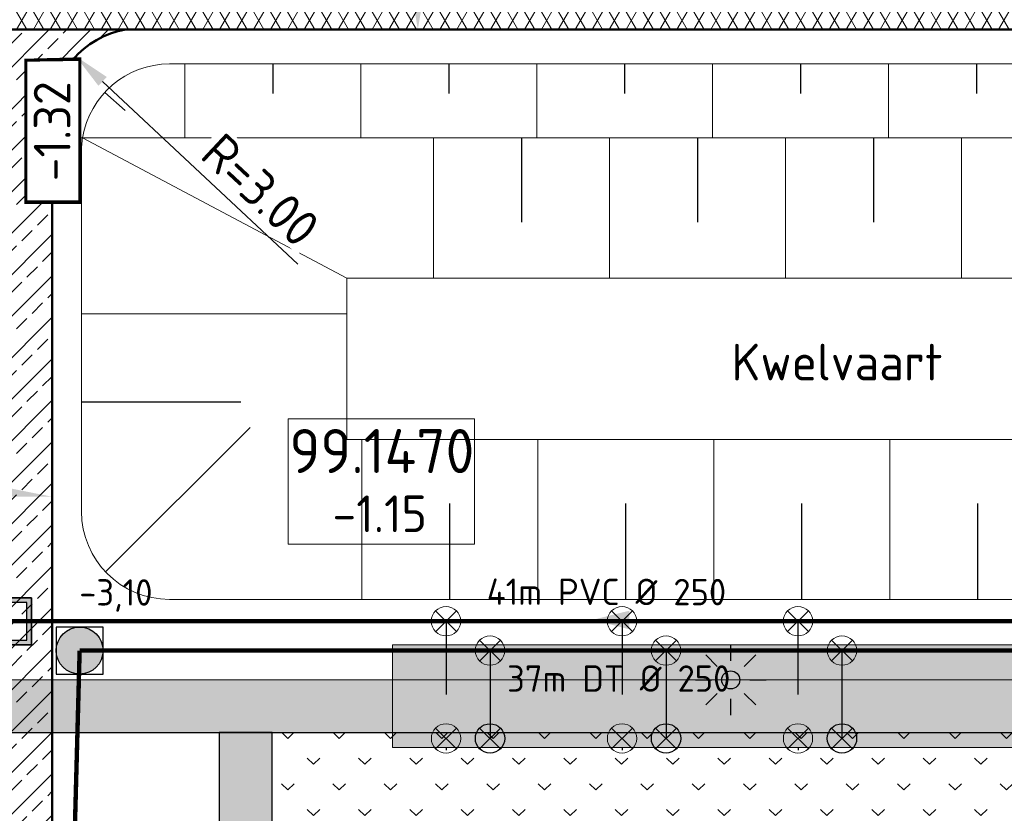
# Model space of a CAD drawing. Header units: metres. Extents: x 240159 to 241664, y 578380 to 583939.
# Tile 12 of 71: x 240247 to 240280, y 583861 to 583888. Entities that reach past the tile are written whole.
import ezdxf
from ezdxf.enums import TextEntityAlignment as Align

# ---------------------------------------------------------------- set-up
doc = ezdxf.new("R2010")
doc.units = ezdxf.units.M
doc.set_wipeout_variables(frame=1)
doc.linetypes.add('RI-HWA_HUISAANSLUITING', pattern=[4.8, 3, -1.8])
doc.linetypes.add('RI-VWA_HUISAANSLUITING', pattern=[6.1, 2.5, -1.8, 0, -1.8])
for name, color, linetype, lineweight in [('N-AL-HOOGTELABEL-S', 7, 'Continuous', 13), ('N-GV-GR-BOLLEN-A', 92, 'Continuous', 9), ('N-WE-GW-GROND_ONTGRAVEN-A', 7, 'Continuous', 18), ('N-WE-GW-WATERGANG_SLOOT_BODEM-G', 160, 'Continuous', 20), ('N-WE-IE-MEUBILAIR_WEGMEUBILAIR_LICHTMAST_MET_PASTEGEL-S', 7, 'Continuous', 25), ('N-WE-KL-TRACE_WENSTRACE-A', 7, 'Continuous', 25), ('N-WE-RI-BOB-T', 7, 'Continuous', 13), ('N-WE-RI-MATERIAAL_DIAMETER_LENGTE-T', 7, 'Continuous', 13), ('N-WE-RI-STROOMRICHTING-S', 7, 'Continuous', 13), ('N-WE-VH-KANTVERHARDING-GD', 4, 'Continuous', 50), ('N-WE-VH-VERHARDING_ASFALT_DEKLAAG-A', 252, 'Continuous', 18), ('N-WE-VH-VERKANTING-S', 7, 'Continuous', 25), ('X-XX-AL-REFERENTIE-M', 7, 'Continuous', 18), ('X-XX-AL-VERWIJZING-T25', 7, 'Continuous', 25), ('X-XX-GW-TALUDARCERING_KORT-G', 7, 'Continuous', 25), ('X-XX-GW-TALUDARCERING_LANG-G', 1, 'Continuous', 18)]:
    doc.layers.add(name, color=color, linetype=linetype, lineweight=lineweight)
for name, color, linetype, lineweight, true_color in [('N-WE-GW-GROND_ZAND_CUNETZAND-V', 7, 'Continuous', 18, 0xcead63), ('N-WE-RI-HWA_HUISAANSLUITING_PVC_125-G', 150, 'RI-HWA_HUISAANSLUITING', 25, 0x007fff), ('N-WE-RI-HWA_HULPSTUK-ONTSTOPPINGSSTUK-S', 150, 'Continuous', 25, 0x007fff), ('N-WE-RI-HWA_HULPSTUK_INLAAT-S', 150, 'Continuous', 13, 0x007fff), ('N-WE-RI-HWA_LEIDINGINFO-S', 150, 'Continuous', 13, 0x007fff), ('N-WE-RI-HWA_PUTNUMMER-S', 150, 'Continuous', 13, 0x007fff), ('N-WE-RI-HWA_RIOOLPUT-S', 150, 'Continuous', 13, 0x007fff), ('N-WE-RI-HWA_TRANSPORTLEIDING_BETON_500-G', 150, 'Continuous', 20, 0x007fff), ('N-WE-RI-VWA_HUISAANSLUITING_PVC_125-G', 20, 'RI-VWA_HUISAANSLUITING', 25, 0xff3f00), ('N-WE-RI-VWA_HULPSTUK_INLAAT-S', 20, 'Continuous', 13, 0xff3f00), ('N-WE-RI-VWA_HULPSTUK_ONTSTOPPINGSSTUK-S', 20, 'Continuous', 13, 0xff3f00), ('N-WE-RI-VWA_LEIDINGINFO-S', 20, 'Continuous', 13, 0xff3f00), ('N-WE-RI-VWA_RIOOLPUT-S', 20, 'Continuous', 13, 0xff3f00), ('N-WE-RI-VWA_TRANSPORTLEIDING_BETON_500-G', 20, 'Continuous', 20, 0xff3f00), ('N-WE-VH-VERHARDING_ASFALT_WEGCONSTRUCTIE_FIETSPAD-A', 1, 'Continuous', 18, 0xff0000)]:
    doc.layers.add(name, color=color, linetype=linetype, lineweight=lineweight, true_color=true_color)
doc.styles.add('NLCS-ISO', font='NLCS-ISO.ttf')
doc.styles.add('NLCS-ISO-ANNOTATIEF-T25', font='NLCS-ISO.ttf', dxfattribs={"height": 2.5})
doc.styles.add('NLCS-ISO-M1000-T25', font='NLCS-ISO.ttf', dxfattribs={"height": 2.5})
doc.dimstyles.new('NLCS-ANNOTATIEF-T25-PIJL_L2_H1', dxfattribs={"dimtxt": 2.5, "dimasz": 2.5, "dimexe": 2, "dimexo": 2, "dimgap": 0.7, "dimtad": 1, "dimzin": 0, "dimdsep": 46, "dimtxsty": 'NLCS-ISO-ANNOTATIEF-T25', "dimcen": 0, "dimdle": 2, "dimclrd": 256, "dimclre": 256, "dimclrt": 256, "dimadec": 1, "dimazin": 0, "dimtfac": 1, "dimtdec": 3, "dimtofl": 0, "dimtmove": 0, "dimatfit": 3, "dimfxl": 2, "dimfxlon": 1, "dimtfillclr": 256, "dimtolj": 1, "dimtzin": 0, "dimlwd": -1, "dimlwe": -1, "dimarcsym": 0})
pattern_1 = [(45, (0, 0), (-0.5303300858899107, 0.5303300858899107), [0.5]), (135, (0, 0), (-0.5303300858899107, -0.5303300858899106), [0.5])]
pattern_2 = [(45, (0, 0), (-0.8749916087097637, 0.8749916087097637), [0.3, -0.937425]), (135, (0, 0), (-0.8749916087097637, -0.8749916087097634), [0.3, -0.937425])]

# ---------------------------------------------------------------- blocks, each defined once
blk = doc.blocks.new('*U50')
at = {"lineweight": -3}
h = blk.add_hatch(color=256, dxfattribs=at)
h.dxf.hatch_style = 1
h.paths.add_polyline_path([(-2.000083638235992, 1.999916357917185), (-1.999916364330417, -1.999916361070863), (1.999916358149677, -1.999916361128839), (1.99991635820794, 2.000083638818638)])
h.paths.add_polyline_path([(1.599933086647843, 1.60006691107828), (1.600066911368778, -1.599933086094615), (-1.599933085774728, -1.600066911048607), (-1.600066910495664, 1.599933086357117)], flags=16)
at = {"lineweight": -3, "flags": 128}
for points in [[(-2.000083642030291, 2.000083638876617), (1.99991635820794, 2.000083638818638), (1.999916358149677, -1.999916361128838), (-2.000083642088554, -1.99991636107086)], [(2.000083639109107, -1.999916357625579), (1.99991635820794, 2.000083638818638), (-2.000083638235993, 1.999916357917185), (-1.999916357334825, -2.00008363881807)], [(1.600066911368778, -1.599933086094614), (1.599933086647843, 1.60006691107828), (-1.600066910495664, 1.599933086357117), (-1.599933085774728, -1.600066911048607)]]:
    blk.add_lwpolyline(points, close=True, dxfattribs=at)
blk = doc.blocks.new('N-SRI-PUT_HWA-SO')
h = blk.add_hatch(color=256)
h.dxf.hatch_style = 1
h.paths.add_polyline_path([(-1.999999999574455, 0, 1), (1.999999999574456, 0, 1)])
at = {"lineweight": -3, "flags": 128}
blk.add_lwpolyline([(-1.999999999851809, -2.00000000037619), (2.000000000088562, -2.000000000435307), (2.000000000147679, 1.99999999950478), (-2.00000000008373, 1.999999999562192)], close=True, dxfattribs=at)
at = {"lineweight": -3}
blk.add_circle((0, 0), 1.999999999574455, dxfattribs=at)
blk = doc.blocks.new('*U63')
at = {"color": 0}
blk.add_line((-1.259997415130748, 0.002551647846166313), (1.259997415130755, -0.002551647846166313), dxfattribs=at)
at = {"layer": 'N-WE-RI-STROOMRICHTING-S', "color": 0}
blk.add_solid([(-1.259997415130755, 0.002551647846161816), (1.258721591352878, -0.6325503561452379), (1.26127323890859, 0.6274470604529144)], dxfattribs=at)
at = {"layer": 'N-WE-RI-BOB-T', "color": 0, "style": 'NLCS-ISO'}
for tag, p in [('BOB_LINKS', (-33.5925223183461, 1.695895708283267)), ('BOB_RECHTS', (33.33782406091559, 1.560353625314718))]:
    blk.add_attdef(tag, text='', height=1.799999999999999, rotation=359.8839692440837, dxfattribs=at).set_placement(p, align=Align.MIDDLE_CENTER)
at = {"layer": 'N-WE-RI-MATERIAAL_DIAMETER_LENGTE-T', "color": 0, "style": 'NLCS-ISO'}
blk.add_attdef('RIOOLINFO_001', (-11.78792624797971, 1.035951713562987), '', height=1.799999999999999, rotation=359.8839692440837, dxfattribs=at)
blk = doc.blocks.new('SRI-HULP_INLAAT')
at = {"flags": 128}
for points in [[(-0.7081526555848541, 0.7060593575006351), (0.7081526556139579, -0.7060593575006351)], [(0.7060593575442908, 0.7081526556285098), (-0.706059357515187, -0.7081526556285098)]]:
    blk.add_lwpolyline(points, dxfattribs=at)
blk.add_circle((-1.455191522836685e-11, 0), 1)
blk = doc.blocks.new('SRI-HULP_ONTSTOP')
h = blk.add_hatch(color=256)
h.dxf.hatch_style = 1
h.paths.add_polyline_path([(-0.7071067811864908, 0.7071067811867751, 0.1989123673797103), (-1.000000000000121, 0, 0.1989123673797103), (-0.7071067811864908, -0.7071067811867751), (0, -1.387778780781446e-17)])
h = blk.add_hatch(color=256)
h.dxf.hatch_style = 1
h.paths.add_polyline_path([(1.000000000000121, 0, 0.1989123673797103), (0.7071067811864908, 0.7071067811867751), (0, -1.387778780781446e-17), (0.7071067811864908, -0.7071067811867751, 0.1989123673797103)])
for p, q in [((-0.7071067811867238, 0.707106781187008), (0.7071067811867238, -0.707106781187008)), ((-0.7071067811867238, -0.707106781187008), (0.7071067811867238, 0.707106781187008))]:
    blk.add_line(p, q)
blk.add_circle((0, 0), 1.000000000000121)
blk = doc.blocks.new('SRI-PUTNUMMER-SO')
blk.add_wipeout([(-18.26290233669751, 4.251051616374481), (-5.557298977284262, 4.251051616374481), (-5.557298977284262, -4.288829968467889), (-18.26290233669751, -4.288829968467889)])
blk.add_lwpolyline([(-18.26290233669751, 4.251051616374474), (-5.557298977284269, 4.251051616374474), (-5.557298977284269, -4.28882996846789), (-18.26290233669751, -4.28882996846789)], close=True)
at = {"ltscale": 0.1, "style": 'NLCS-ISO'}
blk.add_attdef('PUTNR', text='', height=3.5, dxfattribs=at).set_placement((-11.88078932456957, 2.058605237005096), align=Align.MIDDLE_CENTER)
blk.add_attdef('PUTHGT_001', (-15.75578932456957, -3.469912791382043), '', height=2.5, dxfattribs=at)
blk = doc.blocks.new('N-SIE-WEG_LICHTMAST_SPOT-SO')
h = blk.add_hatch(color=256)
edge = h.paths.add_edge_path()
edge.add_arc((0, 0), 0.7698654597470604, 0, 360)
for p, q in [((-8.731149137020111e-10, 1.624763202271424), (-2.91038304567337e-10, 3.000000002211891)), ((-2.121320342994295, 2.121320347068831), (-1.148881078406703, 1.148881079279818)), ((1.148881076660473, 1.148881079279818), (2.121320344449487, 2.121320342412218)), ((-3.000000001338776, 4.656612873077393e-09), (-1.624763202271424, 2.328306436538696e-09)), ((1.624763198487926, -1.746229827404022e-09), (2.99999999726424, -1.164153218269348e-09)), ((-2.121320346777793, -2.121320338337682), (-1.148881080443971, -1.148881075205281)), ((-3.783497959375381e-09, -2.999999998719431), (-2.91038304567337e-09, -1.624763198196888)), ((1.148881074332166, -1.148881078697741), (2.12132034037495, -2.121320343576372))]:
    blk.add_line(p, q)
blk.add_circle((0, 0), 0.7698654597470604)
at = {"style": 'NLCS-ISO'}
blk.add_attdef('TYPE', text='', height=1.8, dxfattribs=at).set_placement((-2.91038304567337e-10, 3.000000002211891), align=Align.BOTTOM_CENTER)
blk = doc.blocks.new('N_lichtmast')
blk.add_blockref('N-SIE-WEG_LICHTMAST_SPOT-SO', (0, 0))
blk = doc.blocks.new('*U186')
at = {"layer": 'N-WE-RI-BOB-T', "color": 0, "style": 'NLCS-ISO'}
for tag, p in [('BOB_LINKS', (-34.52593585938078, -1.629676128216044)), ('BOB_RECHTS', (73.71296019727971, -1.623993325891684))]:
    blk.add_attdef(tag, text='', height=1.799999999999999, rotation=0.003008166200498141, dxfattribs=at).set_placement(p, align=Align.MIDDLE_CENTER)
at = {"layer": 'N-WE-RI-MATERIAAL_DIAMETER_LENGTE-T', "color": 0, "style": 'NLCS-ISO'}
blk.add_attdef('RIOOLINFO_001', (-11.78985241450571, -2.811333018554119), '', height=1.799999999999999, rotation=0.003008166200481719, dxfattribs=at)
blk = doc.blocks.new('*D216')
at = {"layer": 'Defpoints', "color": 0, "transparency": 16777216}
for p in [(240253.4828784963, 583892.7721065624), (240260.5024280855, 583892.7721065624), (240253.4828784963, 583887.6921065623)]:
    blk.add_point(p, dxfattribs=at)
at = {"layer": 'X-XX-AL-REFERENTIE-M', "transparency": 16777216}
for p, q in [((240259.5024280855, 583892.7721065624), (240261.5024280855, 583892.7721065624)), ((240260.5024280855, 583888.9421065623), (240260.5024280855, 583891.5221065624)), ((240259.5024280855, 583887.6921065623), (240261.5024280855, 583887.6921065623))]:
    blk.add_line(p, q, dxfattribs=at)
for points in [[(240260.2940947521, 583891.5221065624), (240260.7107614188, 583891.5221065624), (240260.5024280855, 583892.7721065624)], [(240260.2940947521, 583888.9421065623), (240260.7107614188, 583888.9421065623), (240260.5024280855, 583887.6921065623)]]:
    blk.add_solid(points, dxfattribs=at)
at = {"layer": 'X-XX-AL-REFERENTIE-M', "transparency": 16777216, "insert": (240259.5274280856, 583890.2321065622), "char_height": 1.25, "attachment_point": 5, "rotation": 90, "style": 'NLCS-ISO-ANNOTATIEF-T25', "bg_fill": 3, "box_fill_scale": 1.1, "bg_fill_color": 256, "bg_fill_true_color": 13158600, "bg_fill_transparency": 0}
blk.add_mtext('\\A1;5.08', dxfattribs=at)
blk = doc.blocks.new('SAL-HOOGTELABEL_AANLEG-SO')
blk.add_wipeout([(-4.842599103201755, 1.7988380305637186), (4.851150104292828, 1.7988380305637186), (4.851150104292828, -1.8868584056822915), (-4.842599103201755, -1.8868584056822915)])
at = {"const_width": 0.2}
blk.add_lwpolyline([(-4.842599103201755, 1.798838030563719), (4.851150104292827, 1.798838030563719), (4.851150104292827, -1.886858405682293), (-4.842599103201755, -1.886858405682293)], close=True, dxfattribs=at)
at = {"style": 'NLCS-ISO'}
blk.add_attdef('HOOGTE', text='', height=2, dxfattribs=at).set_placement((0, 0), align=Align.MIDDLE_CENTER)
blk = doc.blocks.new('*U260')
blk.add_solid([(-1.239604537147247, 0.6000000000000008), (-1.239604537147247, 7.046800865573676e-16), (1.760395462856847, -6.275875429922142e-16)])
blk = doc.blocks.new('*D314')
at = {"layer": 'Defpoints', "color": 0, "transparency": 16777216}
for p in [(240248.8434650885, 583886.7819240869), (240251.0339554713, 583884.7321065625)]:
    blk.add_point(p, dxfattribs=at)
at = {"layer": 'X-XX-AL-REFERENTIE-M', "transparency": 16777216}
blk.add_line((240256.4158686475, 583879.6958187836), (240249.7561694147, 583885.9278334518), dxfattribs=at)
blk.add_solid([(240249.8985178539, 583886.0799508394), (240249.6138209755, 583885.775716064), (240248.8434650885, 583886.7819240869)], dxfattribs=at)
at = {"layer": 'X-XX-AL-REFERENTIE-M', "transparency": 16777216, "insert": (240255.1379991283, 583882.2269412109), "char_height": 1.25, "attachment_point": 5, "rotation": 316.90009930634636, "style": 'NLCS-ISO-ANNOTATIEF-T25', "bg_fill": 3, "box_fill_scale": 1.1, "bg_fill_color": 256, "bg_fill_true_color": 13158600, "bg_fill_transparency": 0}
blk.add_mtext('\\A1;R=3.00', dxfattribs=at)

msp = doc.modelspace()

# ---------------------------------------------------------------- hatches: boundary and pattern name
at = {"layer": 'N-GV-GR-BOLLEN-A'}
h = msp.add_hatch(dxfattribs=at)
h.set_pattern_fill('AGR-BOLLEN', color=256, scale=0.5, pattern_type=2)
h.set_pattern_definition(pattern_2)
edge = h.paths.add_edge_path()
edge.add_arc((240405.7085296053, 583895.812106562), 3.039999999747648, 190.7592107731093, 260.7533052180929)
edge.add_line((240405.2200452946, 583892.8116094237), (240416.6020386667, 583892.8116094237))
edge.add_line((240416.6020386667, 583892.8116094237), (240416.6020386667, 583895.2321065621))
edge.add_line((240416.6020386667, 583895.2321065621), (240421.1020386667, 583895.2321065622))
edge.add_line((240421.1020386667, 583895.2321065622), (240421.1020386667, 583892.8116094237))
edge.add_line((240421.1020386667, 583892.8116094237), (240426.6020386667, 583892.8116094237))
edge.add_line((240426.6020386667, 583892.8116094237), (240426.6020386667, 583895.2321065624))
edge.add_line((240426.6020386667, 583895.2321065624), (240431.1020386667, 583895.2321065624))
edge.add_line((240431.1020386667, 583895.2321065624), (240431.1020386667, 583892.8116094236))
edge.add_line((240431.1020386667, 583892.8116094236), (240435.6020386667, 583892.8116094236))
edge.add_line((240435.6020386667, 583892.8116094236), (240435.6020386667, 583895.2321065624))
edge.add_line((240435.6020386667, 583895.2321065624), (240440.1020386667, 583895.2321065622))
edge.add_line((240440.1020386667, 583895.2321065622), (240440.1020386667, 583892.8116094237))
edge.add_line((240440.1020386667, 583892.8116094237), (240446.6020386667, 583892.8116094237))
edge.add_line((240446.6020386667, 583892.8116094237), (240446.6020386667, 583895.2321065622))
edge.add_line((240446.6020386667, 583895.2321065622), (240451.1020386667, 583895.2321065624))
edge.add_line((240451.1020386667, 583895.2321065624), (240451.1020386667, 583892.8116094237))
edge.add_line((240451.1020386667, 583892.8116094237), (240455.6020386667, 583892.8116094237))
edge.add_line((240455.6020386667, 583892.8116094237), (240455.6020386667, 583895.2321065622))
edge.add_line((240455.6020386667, 583895.2321065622), (240460.1020386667, 583895.2321065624))
edge.add_line((240460.1020386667, 583895.2321065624), (240460.1020386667, 583892.8116094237))
edge.add_line((240460.1020386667, 583892.8116094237), (240466.6020386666, 583892.8116094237))
edge.add_line((240466.6020386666, 583892.8116094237), (240466.6020386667, 583895.2321065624))
edge.add_line((240466.6020386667, 583895.2321065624), (240471.1020386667, 583895.2321065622))
edge.add_line((240471.1020386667, 583895.2321065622), (240471.1020386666, 583892.8116094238))
edge.add_line((240471.1020386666, 583892.8116094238), (240475.6020386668, 583892.8116094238))
edge.add_line((240475.6020386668, 583892.8116094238), (240475.6020386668, 583895.2321065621))
edge.add_line((240475.6020386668, 583895.2321065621), (240480.1020386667, 583895.232106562))
edge.add_line((240480.1020386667, 583895.232106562), (240480.1020386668, 583892.8116094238))
edge.add_line((240480.1020386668, 583892.8116094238), (240487.477083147, 583892.8116094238))
edge.add_arc((240486.3520386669, 583900.7321065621), 7.99999999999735, 278.0843356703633, 360)
edge.add_line((240494.3520386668, 583900.7321065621), (240494.3520386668, 583929.7492993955))
edge.add_line((240494.3520386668, 583929.7492993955), (240239.0993022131, 583929.7492993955))
edge.add_line((240239.0993022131, 583929.7492993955), (240210.3029927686, 583892.8116094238))
edge.add_line((240210.3029927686, 583892.8116094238), (240203.5570060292, 583884.5695619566))
edge.add_line((240203.5570060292, 583884.5695619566), (240190.1160297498, 583869.2285623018))
edge.add_line((240190.1160297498, 583869.2285623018), (240196.7636499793, 583869.2285623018))
edge.add_line((240196.7636499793, 583869.2285623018), (240210.8126136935, 583884.2285623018))
edge.add_line((240210.8126136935, 583884.2285623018), (240242.0339554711, 583885.2285623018))
edge.add_line((240242.0339554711, 583885.2285623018), (240242.0339554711, 583892.8116094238))
edge.add_line((240242.0339554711, 583892.8116094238), (240244.6839554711, 583892.8116094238))
edge.add_line((240244.6839554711, 583892.8116094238), (240244.6839554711, 583895.2321065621))
edge.add_line((240244.6839554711, 583895.2321065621), (240250.3839554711, 583895.2321065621))
edge.add_line((240250.3839554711, 583895.2321065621), (240250.3839554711, 583892.8116094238))
edge.add_line((240250.3839554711, 583892.8116094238), (240300.033955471, 583892.8116094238))
edge.add_line((240300.033955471, 583892.8116094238), (240300.033955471, 583895.2321065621))
edge.add_line((240300.033955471, 583895.2321065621), (240304.2339554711, 583895.2321065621))
edge.add_line((240304.2339554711, 583895.2321065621), (240304.2339554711, 583892.8116094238))
edge.add_line((240304.2339554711, 583892.8116094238), (240308.8839554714, 583892.8116094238))
edge.add_line((240308.8839554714, 583892.8116094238), (240308.8839554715, 583895.2321065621))
edge.add_line((240308.8839554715, 583895.2321065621), (240313.3839554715, 583895.2321065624))
edge.add_line((240313.3839554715, 583895.2321065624), (240313.3839554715, 583892.811609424))
edge.add_line((240313.3839554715, 583892.811609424), (240319.883955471, 583892.8116094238))
edge.add_line((240319.883955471, 583892.8116094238), (240319.8839554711, 583895.2321065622))
edge.add_line((240319.8839554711, 583895.2321065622), (240324.383955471, 583895.2321065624))
edge.add_line((240324.383955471, 583895.2321065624), (240324.3839554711, 583892.8116094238))
edge.add_line((240324.3839554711, 583892.8116094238), (240339.883955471, 583892.8116094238))
edge.add_line((240339.883955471, 583892.8116094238), (240339.8839554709, 583895.2321065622))
edge.add_line((240339.8839554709, 583895.2321065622), (240344.383955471, 583895.2321065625))
edge.add_line((240344.383955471, 583895.2321065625), (240344.383955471, 583892.811609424))
edge.add_line((240344.383955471, 583892.811609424), (240348.883955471, 583892.8116094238))
edge.add_line((240348.883955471, 583892.8116094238), (240348.8839554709, 583895.2321065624))
edge.add_line((240348.8839554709, 583895.2321065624), (240353.3839554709, 583895.2321065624))
edge.add_line((240353.3839554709, 583895.2321065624), (240353.383955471, 583892.8116094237))
edge.add_line((240353.383955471, 583892.8116094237), (240359.8839554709, 583892.8116094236))
edge.add_line((240359.8839554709, 583892.8116094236), (240359.883955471, 583895.2321065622))
edge.add_line((240359.883955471, 583895.2321065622), (240364.3839554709, 583895.2321065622))
edge.add_line((240364.3839554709, 583895.2321065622), (240364.383955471, 583892.8116094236))
edge.add_line((240364.383955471, 583892.8116094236), (240368.883955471, 583892.8116094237))
edge.add_line((240368.883955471, 583892.8116094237), (240368.883955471, 583895.2321065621))
edge.add_line((240368.883955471, 583895.2321065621), (240373.383955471, 583895.2321065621))
edge.add_line((240373.383955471, 583895.2321065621), (240373.383955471, 583892.8116094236))
edge.add_line((240373.383955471, 583892.8116094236), (240396.4057422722, 583892.8116094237))
edge.add_arc((240395.9222304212, 583895.7397534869), 2.967795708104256, 279.3763963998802, 370.5070737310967)
edge.add_line((240398.8402633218, 583896.2809515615), (240398.5609389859, 583897.7509056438))
edge.add_line((240398.5609389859, 583897.7509056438), (240402.1173008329, 583898.426694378))
edge.add_line((240402.1173008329, 583898.426694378), (240402.7219715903, 583895.2445933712))
h = msp.add_hatch(dxfattribs=at)
h.set_pattern_fill('AGR-BOLLEN', color=256, scale=0.5, pattern_type=2)
h.set_pattern_definition(pattern_2)
h.paths.add_polyline_path([(240255.5342336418, 583863.7309425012), (240324.1339373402, 583863.7309425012), (240324.1339373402, 583834.1821065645), (240255.5342336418, 583834.1821065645)])
at = {"layer": 'N-WE-GW-GROND_ZAND_CUNETZAND-V', "transparency": 33554534}
h = msp.add_hatch(color=256, dxfattribs=at)
h.dxf.hatch_style = 1
h.paths.add_polyline_path([(240259.6439554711, 583866.7228426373), (240320.6047958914, 583866.7228426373), (240320.6047958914, 583863.2228426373), (240259.6439554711, 583863.2228426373)])
at = {"layer": 'N-WE-KL-TRACE_WENSTRACE-A', "transparency": 33554559}
h = msp.add_hatch(dxfattribs=at)
h.set_pattern_fill('AKL-TRACE', color=256, scale=0.5, pattern_type=2)
h.set_pattern_definition(pattern_1)
h.paths.add_polyline_path([(240220.4339554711, 583863.7305624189), (240470.0504112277, 583863.7374133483), (240462.3821373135, 583892.9321065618), (240478.3776329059, 583892.9321065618), (240478.3776329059, 583894.7321065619), (240242.9339554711, 583894.7321065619), (240242.9339554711, 583892.9321065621), (240460.5210816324, 583892.9321065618), (240467.7166092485, 583865.5372555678), (240220.4338523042, 583865.5169707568)])
h = msp.add_hatch(dxfattribs=at)
h.set_pattern_fill('AKL-TRACE', color=256, scale=0.5, pattern_type=2)
h.set_pattern_definition(pattern_1)
edge = h.paths.add_edge_path()
edge.add_line((240255.5342336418, 583863.7309425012), (240253.734354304, 583863.7308882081))
edge.add_line((240253.734354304, 583863.7308882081), (240253.7339568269, 583797.5577479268))
edge.add_arc((240268.3018034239, 583694.4821072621), 104.0999992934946, 97.04505700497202, 98.04442584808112, ccw=False)
edge.add_line((240255.5339554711, 583797.7961523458), (240255.5342336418, 583863.7309425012))
at = {"layer": 'N-WE-VH-VERHARDING_ASFALT_DEKLAAG-A'}
h = msp.add_hatch(dxfattribs=at)
h.set_pattern_fill('AVH-ASFALT', color=256, scale=0.5, pattern_type=2)
h.set_pattern_definition([(59.99999999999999, (0, 0), (-0.4330127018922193, 0.2500000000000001), []), (120, (0, 0), (-0.4330127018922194, -0.2499999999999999), [])])
edge = h.paths.add_edge_path()
edge.add_line((240486.3520386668, 583892.7721065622), (240405.7085296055, 583892.7721065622))
edge.add_arc((240405.7085296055, 583895.8121065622), 3.040000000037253, 190.7592107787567, 269.99999999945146, ccw=False)
edge.add_line((240402.7219715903, 583895.244593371), (240402.117300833, 583898.4266943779))
edge.add_line((240402.117300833, 583898.4266943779), (240398.560938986, 583897.7509056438))
edge.add_line((240398.560938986, 583897.7509056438), (240398.8353871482, 583896.3066125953))
edge.add_arc((240395.9222304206, 583895.7397534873), 2.96779570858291, -89.42628027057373, 11.011347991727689, ccw=False)
edge.add_line((240395.9519473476, 583892.7721065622), (240244.9939554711, 583892.7721065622))
edge.add_line((240244.9939554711, 583892.7721065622), (240244.9939554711, 583887.6921065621))
edge.add_line((240244.9939554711, 583887.6921065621), (240317.5539554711, 583887.6921065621))
edge.add_arc((240317.5539554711, 583875.652106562), 12.04000000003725, 0, 90, ccw=False)
edge.add_line((240329.5939554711, 583875.652106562), (240329.5939554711, 583865.4821065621))
edge.add_line((240329.5939554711, 583865.4821065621), (240329.5939554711, 583799.9821065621))
edge.add_arc((240326.6339554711, 583799.9821065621), 2.959999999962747, -83.33574492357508, 0, ccw=False)
edge.add_line((240326.9774667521, 583797.0421065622), (240325.9751846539, 583797.0421065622))
edge.add_line((240325.9751846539, 583797.0421065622), (240325.9751846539, 583794.4221065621))
edge.add_arc((240325.9773343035, 583791.4353718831), 2.986735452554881, -13.421607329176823, 90.04123761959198, ccw=False)
edge.add_line((240328.8824972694, 583790.7421065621), (240329.1339554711, 583792.7321065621))
edge.add_line((240329.1339554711, 583792.7321065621), (240335.1339554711, 583792.7321065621))
edge.add_arc((240343.1339554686, 583792.7321065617), 7.999999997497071, 179.9999999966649, 201.1720655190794)
edge.add_line((240335.6739554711, 583789.8427467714), (240335.6739554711, 583792.8618309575))
edge.add_arc((240338.2447597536, 583791.5247998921), 2.897703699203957, 89.05152292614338, 152.5218345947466, ccw=False)
edge.add_line((240338.2927262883, 583794.4221065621), (240338.2927262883, 583797.0421065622))
edge.add_line((240338.2927262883, 583797.0421065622), (240337.2904441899, 583797.0421065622))
edge.add_arc((240337.6339554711, 583799.9821065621), 2.959999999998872, 228.5350192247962, 263.33574491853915, ccw=False)
edge.add_line((240335.6739554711, 583797.7639992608), (240335.6739554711, 583878.652106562))
edge.add_arc((240343.7139554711, 583878.652106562), 8.040000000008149, 90, 180, ccw=False)
edge.add_line((240343.7139554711, 583886.6921065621), (240400.2335413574, 583886.6921065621))
edge.add_arc((240398.0421947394, 583884.7321065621), 2.939999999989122, 10.759210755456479, 41.81031489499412, ccw=False)
edge.add_line((240400.9305107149, 583885.280951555), (240401.1569230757, 583884.0894485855))
edge.add_line((240401.1569230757, 583884.0894485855), (240404.7123704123, 583884.7650635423))
edge.add_arc((240407.7121893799, 583884.7321065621), 3.000000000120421, 139.2066050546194, 179.3705553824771, ccw=False)
edge.add_line((240405.440978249, 583886.6921065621), (240455.9345118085, 583886.6921065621))
edge.add_arc((240455.9345118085, 583874.652106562), 12.04000000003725, 14.716872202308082, 90, ccw=False)
edge.add_line((240467.5795153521, 583877.7107815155), (240471.8532682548, 583861.4397267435))
edge.add_line((240471.8532682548, 583861.4397267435), (240477.7338016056, 583862.9843067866))
edge.add_line((240477.7338016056, 583862.9843067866), (240472.9041634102, 583881.3717310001))
edge.add_arc((240477.7788160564, 583882.652106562), 5.040000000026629, 90, 194.7168722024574, ccw=False)
edge.add_line((240477.7788160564, 583887.6921065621), (240486.3520386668, 583887.6921065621))
edge.add_line((240486.3520386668, 583887.6921065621), (240486.3520386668, 583892.7721065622))
at = {"layer": 'N-WE-VH-VERHARDING_ASFALT_WEGCONSTRUCTIE_FIETSPAD-A'}
h = msp.add_hatch(dxfattribs=at)
h.set_pattern_fill('AVH-ASFALT_LAAG2-D', color=256, scale=10, pattern_type=2)
h.set_pattern_definition([(45, (239382.4912602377, 582842.6402525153), (-0.7071067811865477, 0.7071067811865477), []), (45, (239383.0912602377, 582842.6402525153), (-0.7071067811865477, 0.7071067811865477), [0.5, -0.25])])
h.paths.add_polyline_path([(240245.0339554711, 583861.3321065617), (240245.0339554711, 583860.1321065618), (240248.0339554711, 583860.1321065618), (240248.0339554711, 583861.3321065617), (240248.0339554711, 583884.7321065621, -0.3671023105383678), (240250.5456932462, 583887.6921065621), (240245.0339554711, 583887.6921065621)])

# ---------------------------------------------------------------- linework, layer by layer
at = {"layer": 'N-WE-GW-GROND_ONTGRAVEN-A'}
msp.add_lwpolyline([(240259.6439554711, 583866.7228426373), (240320.6047958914, 583866.7228426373), (240320.6047958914, 583863.2228426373), (240259.6439554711, 583863.2228426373)], close=True, dxfattribs=at)
at = {"layer": 'N-WE-GW-WATERGANG_SLOOT_BODEM-G'}
msp.add_line((240249.0339554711, 583884.0021065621), (240323.991237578, 583884.002106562), dxfattribs=at)
msp.add_lwpolyline([(240323.991237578, 583884.002106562, 0.166510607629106), (240316.6339554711, 583886.522106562), (240252.0339554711, 583886.522106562, 0.367894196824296), (240249.0726044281, 583884.0021065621)], format="xyb", dxfattribs=at)
msp.add_lwpolyline([(240258.0839554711, 583879.222106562), (240249.0726044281, 583884.0021065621)], dxfattribs=at)
at = {"layer": 'N-WE-KL-TRACE_WENSTRACE-A', "transparency": 33554559, "flags": 128}
msp.add_lwpolyline([(240220.4339554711, 583863.7305624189), (240470.0504112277, 583863.7374133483), (240462.3821373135, 583892.9321065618), (240478.3776329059, 583892.9321065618), (240478.3776329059, 583894.7321065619), (240242.9339554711, 583894.7321065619), (240242.9339554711, 583892.9321065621), (240460.5210816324, 583892.9321065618), (240467.7166092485, 583865.5372555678), (240220.4338523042, 583865.5169707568)], close=True, dxfattribs=at)
msp.add_lwpolyline([(240255.5342336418, 583863.7309425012), (240253.734354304, 583863.7308882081), (240253.7339568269, 583797.5577479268, -0.004360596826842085), (240255.5339554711, 583797.7961523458)], format="xyb", close=True, dxfattribs=at)
at = {"layer": 'N-WE-RI-HWA_HUISAANSLUITING_PVC_125-G'}
for p, q in [((240262.9635058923, 583866.5289344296), (240262.9637339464, 583862.2821871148)), ((240268.963505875, 583866.529256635), (240268.9637339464, 583862.2821871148)), ((240274.9635058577, 583866.5295788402), (240274.9637339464, 583862.2821871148))]:
    msp.add_line(p, q, dxfattribs=at)
at = {"layer": 'N-WE-RI-HWA_TRANSPORTLEIDING_BETON_500-G', "const_width": 0.15, "flags": 128}
for points in [[(240248.9720913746, 583866.5281830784), (240248.0339554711, 583831.7321065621), (240248.0340041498, 583790.9891250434)], [(240471.5861852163, 583866.5401655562), (240248.9720913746, 583866.5281830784)]]:
    msp.add_lwpolyline(points, dxfattribs=at)
at = {"layer": 'N-WE-RI-VWA_HUISAANSLUITING_PVC_125-G'}
for p, q in [((240261.4634521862, 583867.5289917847), (240261.4637339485, 583862.2821065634)), ((240267.4634521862, 583867.5289917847), (240267.4637339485, 583862.2821065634)), ((240273.4634521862, 583867.5289917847), (240273.4637339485, 583862.2821065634))]:
    msp.add_line(p, q, dxfattribs=at)
at = {"layer": 'N-WE-RI-VWA_TRANSPORTLEIDING_BETON_500-G', "const_width": 0.15, "flags": 128}
msp.add_lwpolyline([(240474.1840804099, 583867.5402208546), (240246.5339554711, 583867.5280521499)], dxfattribs=at)
at = {"layer": 'N-WE-VH-KANTVERHARDING-GD', "ltscale": 0.1}
msp.add_lwpolyline([(240328.8411923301, 583790.7421065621, 0.4547425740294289), (240326.3186959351, 583794.4221065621), (240325.9751846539, 583794.4221065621), (240325.9751846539, 583797.0421065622), (240326.9774667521, 583797.0421065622, 0.3805422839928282), (240329.5939554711, 583799.9821065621), (240329.5939554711, 583865.4821065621), (240329.5939554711, 583875.652106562, 0.414213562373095), (240317.5539554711, 583887.6921065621), (240244.9939554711, 583887.6921065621), (240244.9939554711, 583892.7721065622), (240395.9519473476, 583892.7721065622, 0.4659536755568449), (240398.8402633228, 583896.280951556), (240398.560938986, 583897.7509056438), (240402.117300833, 583898.4266943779), (240402.7219715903, 583895.244593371, 0.3602232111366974), (240405.7085296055, 583892.7721065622), (240486.3520386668, 583892.7721065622), (240486.3520386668, 583887.6921065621), (240477.7788160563, 583887.6921065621, 0.4916105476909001), (240472.9041634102, 583881.3717310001), (240484.1505438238, 583838.5544516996, 0.4277223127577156), (240499.284096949, 583830.1767715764), (240571.31317646, 583852.6758592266, -0.0758344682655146)], format="xyb", dxfattribs=at)
at = {"layer": 'N-WE-VH-KANTVERHARDING-GD', "flags": 128}
msp.add_lwpolyline([(240250.5456932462, 583887.6921065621, 0.367102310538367), (240248.0339554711, 583884.7321065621), (240248.0339554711, 583861.3321065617), (240248.0339554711, 583860.1321065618), (240254.5339554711, 583860.1321065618), (240254.533955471, 583802.6321065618), (240250.033955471, 583802.6321065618, 0.414213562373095), (240249.533955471, 583802.1321065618), (240249.533955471, 583798.8111321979, 0.4596906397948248), (240252.9443017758, 583795.8855915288)], format="xyb", dxfattribs=at)
at = {"layer": 'X-XX-GW-TALUDARCERING_KORT-G'}
for p, q in [((240255.5538034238, 583886.522106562), (240255.5538034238, 583885.5141065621)), ((240261.5538034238, 583886.522106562), (240261.5538034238, 583885.5141065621)), ((240267.5538034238, 583886.522106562), (240267.5538034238, 583885.5141065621)), ((240273.5538034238, 583886.522106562), (240273.5538034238, 583885.5141065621)), ((240279.5538034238, 583886.522106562), (240279.5538034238, 583885.5141065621)), ((240249.8268194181, 583885.5539900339), (240250.5197456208, 583884.9332366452)), ((240264.0339554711, 583884.0021065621), (240264.0339554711, 583881.134106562)), ((240270.0339554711, 583884.0021065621), (240270.0339554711, 583881.134106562)), ((240276.0339554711, 583884.0021065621), (240276.0339554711, 583881.134106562)), ((240249.0339554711, 583875.004178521), (240254.4639554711, 583875.004178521)), ((240249.8511484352, 583869.2141091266), (240254.7908326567, 583874.1260836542)), ((240267.5894945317, 583868.272106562), (240267.5894945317, 583871.5421065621)), ((240273.5894945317, 583868.272106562), (240273.5894945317, 583871.5421065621)), ((240279.5894945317, 583868.272106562), (240279.5894945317, 583871.5421065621))]:
    msp.add_line(p, q, dxfattribs=at)
at = {"layer": 'X-XX-GW-TALUDARCERING_LANG-G'}
for p, q in [((240252.5538034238, 583886.522106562), (240252.5538034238, 583884.0021065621)), ((240258.5538034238, 583886.522106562), (240258.5538034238, 583884.0021065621)), ((240264.5538034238, 583886.522106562), (240264.5538034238, 583884.0021065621)), ((240270.5538034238, 583886.522106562), (240270.5538034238, 583884.0021065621)), ((240276.5538034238, 583886.522106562), (240276.5538034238, 583884.0021065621)), ((240261.0339554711, 583884.0021065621), (240261.0339554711, 583879.222106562)), ((240267.0339554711, 583884.0021065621), (240267.0339554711, 583879.222106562)), ((240273.0339554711, 583884.0021065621), (240273.0339554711, 583879.222106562)), ((240279.0339554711, 583884.0021065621), (240279.0339554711, 583879.222106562)), ((240249.0339554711, 583878.004178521), (240258.0839554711, 583878.004178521)), ((240264.5894945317, 583868.272106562), (240264.5894945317, 583873.722106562)), ((240270.5894945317, 583868.272106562), (240270.5894945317, 583873.722106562)), ((240276.5894945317, 583868.272106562), (240276.5894945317, 583873.722106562))]:
    msp.add_line(p, q, dxfattribs=at)

# ---------------------------------------------------------------- block references
at = {"layer": 'N-WE-IE-MEUBILAIR_WEGMEUBILAIR_LICHTMAST_MET_PASTEGEL-S', "xscale": 0.4, "yscale": 0.4, "zscale": 0.4}
msp.add_blockref('N_lichtmast', (240271.172955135, 583865.5288282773), dxfattribs=at)
at = {"layer": 'N-WE-RI-HWA_HULPSTUK-ONTSTOPPINGSSTUK-S', "xscale": 0.5, "yscale": 0.5, "zscale": 0.5}
for p in [(240262.9636802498, 583863.532106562), (240268.9636802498, 583863.532106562), (240274.9636802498, 583863.532106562)]:
    msp.add_blockref('SRI-HULP_ONTSTOP', p, dxfattribs=at)
at = {"layer": 'N-WE-RI-HWA_HULPSTUK_INLAAT-S', "xscale": 0.5, "yscale": 0.5, "zscale": 0.5}
for p in [(240262.9635058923, 583866.5289344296), (240268.963505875, 583866.529256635), (240274.9635058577, 583866.5295788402)]:
    msp.add_blockref('SRI-HULP_INLAAT', p, dxfattribs=at)
at = {"layer": 'N-WE-RI-HWA_LEIDINGINFO-S'}
ref = msp.add_blockref('*U186', (240267.4626579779, 583866.5291982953), dxfattribs=dict(at, xscale=0.5, yscale=0.5, zscale=0.5))
ref.add_attrib('RIOOLINFO_001', '37m DT %%C 250', (240263.547731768, 583865.1236357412), dxfattribs={"layer": 'N-WE-RI-MATERIAAL_DIAMETER_LENGTE-T', "color": 0, "height": 0.8999999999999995, "rotation": 0.003008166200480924, "style": 'NLCS-ISO'})
at = {"layer": 'N-WE-RI-HWA_RIOOLPUT-S', "xscale": 0.4, "yscale": 0.4, "zscale": 0.4}
msp.add_blockref('N-SRI-PUT_HWA-SO', (240248.9720913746, 583866.5281830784), dxfattribs=at)
at = {"layer": 'N-WE-RI-VWA_HULPSTUK_INLAAT-S', "xscale": 0.5, "yscale": 0.5, "zscale": 0.5}
for p in [(240261.4634521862, 583867.5289917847), (240267.4634521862, 583867.5289917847), (240273.463452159, 583867.5294982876)]:
    msp.add_blockref('SRI-HULP_INLAAT', p, dxfattribs=at)
at = {"layer": 'N-WE-RI-VWA_HULPSTUK_ONTSTOPPINGSSTUK-S', "xscale": 0.5, "yscale": 0.5, "zscale": 0.5}
for p in [(240261.4636802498, 583863.532106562), (240267.4636802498, 583863.532106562), (240273.4636802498, 583863.532106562)]:
    msp.add_blockref('SRI-HULP_ONTSTOP', p, dxfattribs=at)
at = {"layer": 'N-WE-RI-VWA_LEIDINGINFO-S'}
ref = msp.add_blockref('*U63', (240267.0808253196, 583867.572068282), dxfattribs=dict(at, xscale=0.5, yscale=0.5, zscale=0.5))
ref.add_attrib('RIOOLINFO_001', '41m PVC %%C 250', (240262.8518587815, 583868.0866723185), dxfattribs={"layer": 'N-WE-RI-MATERIAAL_DIAMETER_LENGTE-T', "color": 0, "height": 0.8999999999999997, "rotation": 359.8839692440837, "style": 'NLCS-ISO'})
ref.add_attrib('BOB_LINKS_001', '-3,10', (240248.9563378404, 583868.0627052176), dxfattribs={"layer": 'N-WE-RI-BOB-T', "color": 0, "height": 0.8999999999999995, "rotation": 359.8839692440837, "style": 'NLCS-ISO'})
at = {"layer": 'N-WE-RI-VWA_RIOOLPUT-S', "xscale": 0.4, "yscale": 0.4, "zscale": 0.4}
msp.add_blockref('*U50', (240246.5339942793, 583867.5280547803), dxfattribs=at)
at = {"layer": 'N-WE-VH-VERKANTING-S'}
msp.add_blockref('*U260', (240246.2735600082, 583871.7725235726), dxfattribs=at)

# ---------------------------------------------------------------- next in the draw order: block references
at = {"layer": 'N-WE-RI-HWA_PUTNUMMER-S'}
ref = msp.add_blockref('SRI-PUTNUMMER-SO', (240265.2180492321, 583872.2998228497), dxfattribs=dict(at, xscale=0.5, yscale=0.5, zscale=0.5))
ref.add_attrib('PUTNR', '99.1470', dxfattribs={"layer": '0', "ltscale": 0.1, "height": 1.5, "style": 'NLCS-ISO'}).set_placement((240259.2776545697, 583873.3291254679), align=Align.MIDDLE_CENTER)
ref.add_attrib('PUTHGT_001', '-1.15', (240257.5901545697, 583870.5648664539), dxfattribs={"layer": '0', "ltscale": 0.1, "height": 1.25, "style": 'NLCS-ISO'})

# ---------------------------------------------------------------- next in the draw order: dimensions: what is measured, and where the dimension line sits
at = {"layer": 'X-XX-AL-REFERENTIE-M'}
dim = msp.add_aligned_dim(p1=(240253.4828784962, 583887.6921065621), p2=(240253.4828784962, 583892.7721065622), distance=-7.019549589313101, dimstyle='NLCS-ANNOTATIEF-T25-PIJL_L2_H1', override={"dimtfill": 1}, dxfattribs=at)
dim.commit()
dim.dimension.update_dxf_attribs({"geometry": '*D216', "text_midpoint": (240259.5274280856, 583890.2321065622)})

# ---------------------------------------------------------------- next in the draw order: linework, layer by layer
at = {"layer": 'N-WE-GW-WATERGANG_SLOOT_BODEM-G'}
msp.add_lwpolyline([(240249.0726044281, 583884.0021065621, 0.04019428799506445), (240249.0339554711, 583883.522106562), (240249.0339554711, 583871.272106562, 0.414213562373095), (240252.0339554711, 583868.272106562), (240325.6339554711, 583868.272106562, 0.414213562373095), (240328.6339554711, 583871.272106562), (240328.6339554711, 583874.522106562, 0.2317209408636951), (240323.991237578, 583884.002106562, 0.2189695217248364)], format="xyb", dxfattribs=at)
msp.add_lwpolyline([(240258.0839554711, 583879.222106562), (240319.5839554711, 583879.222106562), (240319.5839554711, 583873.7221065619), (240258.0839554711, 583873.722106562)], close=True, dxfattribs=at)
at = {"layer": 'X-XX-GW-TALUDARCERING_KORT-G'}
msp.add_line((240261.5894945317, 583868.272106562), (240261.5894945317, 583871.5421065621), dxfattribs=at)
at = {"layer": 'X-XX-GW-TALUDARCERING_LANG-G'}
msp.add_line((240258.5894945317, 583868.272106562), (240258.5894945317, 583873.722106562), dxfattribs=at)

# ---------------------------------------------------------------- next in the draw order: block references
at = {"layer": 'N-AL-HOOGTELABEL-S'}
ref = msp.add_blockref('SAL-HOOGTELABEL_AANLEG-SO', (240248.0339554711, 583884.2285623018), dxfattribs=dict(at, xscale=-0.5, yscale=0.5, zscale=0.5, rotation=90.00000001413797))
ref.add_attrib('HOOGTE', '-1.32', dxfattribs={"layer": '0', "height": 1.25, "rotation": 90.00000001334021, "style": 'NLCS-ISO-M1000-T25'}).set_placement((240248.0339554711, 583884.2285623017), align=Align.MIDDLE_CENTER)

# ---------------------------------------------------------------- next in the draw order: texts
at = {"layer": 'X-XX-AL-VERWIJZING-T25', "insert": (240271.1945667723, 583876.9851394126), "char_height": 1.25, "attachment_point": 1, "style": 'NLCS-ISO-ANNOTATIEF-T25', "bg_fill": 3, "box_fill_scale": 1.5, "bg_fill_color": 256, "bg_fill_transparency": 0}
msp.add_mtext_dynamic_manual_height_columns('Kwelvaart', width=7.075395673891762, gutter_width=6.25, heights=[0], dxfattribs=at)

# ---------------------------------------------------------------- next in the draw order: dimensions: what is measured, and where the dimension line sits
at = {"layer": 'X-XX-AL-REFERENTIE-M'}
dim = msp.add_radius_dim(center=(240251.0339554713, 583884.7321065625), mpoint=(240248.8434650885, 583886.7819240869), dimstyle='NLCS-ANNOTATIEF-T25-PIJL_L2_H1', override={"dimpost": 'R=<>', "dimtfill": 1}, dxfattribs=at)
dim.commit()
dim.dimension.update_dxf_attribs({"geometry": '*D314', "text_midpoint": (240254.4718084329, 583881.5150318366), "dimtype": 164})

doc.saveas('drawing.dxf')
